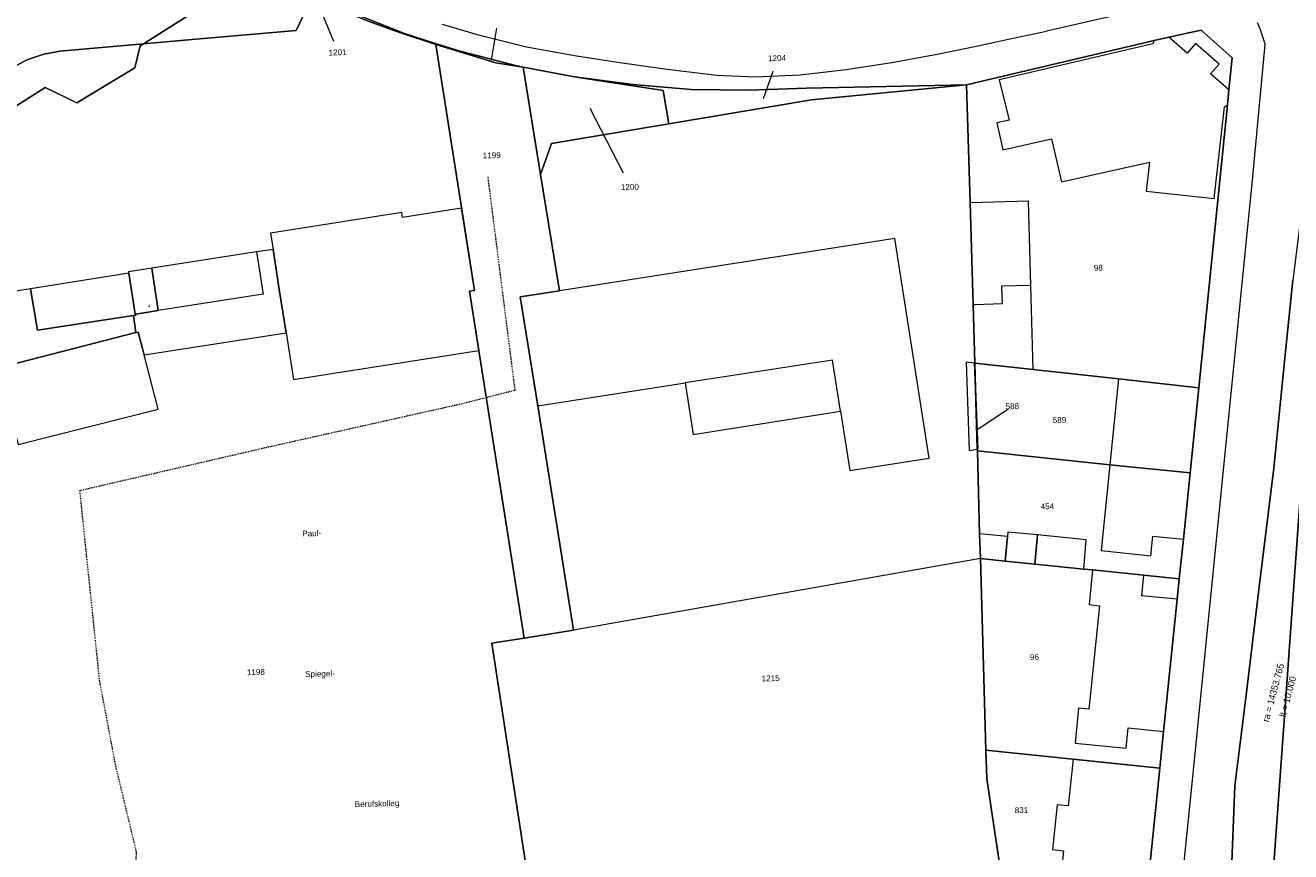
# Model space of a CAD drawing. Header units: millimetres. Extents: x -191 to 81095, y -508122 to 28741.
# Tile 65 of 255: x 4800 to 4952, y 9884 to 9984. Entities that reach past the tile are written whole.
import ezdxf
from ezdxf.enums import TextEntityAlignment as Align

# ---------------------------------------------------------------- set-up
doc = ezdxf.new("R2010")
doc.units = ezdxf.units.MM
doc.linetypes.add('VE22-087 DB - VST Hervest-Dorsten ALK VA2736$0$1', pattern=[0])
doc.linetypes.add('VE22-087 DB - VST Hervest-Dorsten ALK VA2736$0$2', pattern=[0.16, 0.06, -0.1])
doc.layers.get('0').update_dxf_attribs({"color": 251})
for name, color, linetype, lineweight in [('240620_Dorsten Achse$0$EB-62273R-TS-TXT-025', 250, 'Continuous', 25), ('VE22-087 DB - VST Hervest-Dorsten ALK VA2736$0$AX_Bauteil', 7, 'VE22-087 DB - VST Hervest-Dorsten ALK VA2736$0$1', 18), ('VE22-087 DB - VST Hervest-Dorsten ALK VA2736$0$AX_Flurstueck', 9, 'VE22-087 DB - VST Hervest-Dorsten ALK VA2736$0$1', 18), ('VE22-087 DB - VST Hervest-Dorsten ALK VA2736$0$AX_Gebaeude', 7, 'VE22-087 DB - VST Hervest-Dorsten ALK VA2736$0$1', 18), ('VE22-087 DB - VST Hervest-Dorsten ALK VA2736$0$AX_SportFreizeitUndErholungsflaeche', 7, 'VE22-087 DB - VST Hervest-Dorsten ALK VA2736$0$1', 18), ('VE22-087 DB - VST Hervest-Dorsten ALK VA2736$0$AX_Strassenverkehr', 7, 'VE22-087 DB - VST Hervest-Dorsten ALK VA2736$0$1', 18), ('VE22-087 DB - VST Hervest-Dorsten ALK VA2736$0$AX_Strassenverkehrsanlage', 7, 'VE22-087 DB - VST Hervest-Dorsten ALK VA2736$0$1', 18), ('VE22-087 DB - VST Hervest-Dorsten ALK VA2736$0$AX_WegPfadSteig', 7, 'VE22-087 DB - VST Hervest-Dorsten ALK VA2736$0$1', 18), ('VE22-087 DB - VST Hervest-Dorsten ALK VA2736$0$AX_Wohnbauflaeche', 7, 'VE22-087 DB - VST Hervest-Dorsten ALK VA2736$0$1', 18)]:
    doc.layers.add(name, color=color, linetype=linetype, lineweight=lineweight)
doc.layers.add('XREF ALK Kataster', color=251, linetype='Continuous')
doc.styles.add('240620_Dorsten Achse$0$PROVI', font='PROVI.SHX')
doc.styles.add('VE22-087 DB - VST Hervest-Dorsten ALK VA2736$0$0', font='arial.ttf')

# ---------------------------------------------------------------- blocks, each defined once
blk = doc.blocks.new('VE22-087 DB - VST Hervest-Dorsten ALK VA2736$0$99')
at = {"color": 0}
blk.add_point((0, 0), dxfattribs=at)
blk = doc.blocks.new('VE22-087 DB - VST Hervest-Dorsten ALK VA2736')
at = {"layer": 'VE22-087 DB - VST Hervest-Dorsten ALK VA2736$0$AX_Bauteil', "color": 7, "linetype": 'VE22-087 DB - VST Hervest-Dorsten ALK VA2736$0$1', "lineweight": 13, "ltscale": 0.5}
for points in [[(4829.37, 9956.73, 0), (4827.37, 9956.42, 0), (4828.18, 9951.34, 0), (4815.55, 9949.36, 0), (4812.83, 9948.94, 0), (4812.85, 9948.81, 0), (4812.55, 9948.77, 0), (4812.85, 9946.7, 0), (4813.14, 9946.77, 0), (4813.84, 9944.04, 0), (4830.96, 9946.67, 0), (4830.17, 9951.65, 0)], [(4917.16, 9952.3, 0), (4917.22, 9950.16, 0), (4913.93, 9950.07, 0), (4913.72, 9950.07, 0), (4913.92, 9943.04, 0), (4920.95, 9942.26, 0), (4920.67, 9952.39, 0)], [(4896.79, 9943.39, 0), (4879.04, 9940.64, 0), (4880.01, 9934.44, 0), (4897.76, 9937.23, 0)]]:
    blk.add_polyline3d(points, close=True, dxfattribs=at)
at = {"layer": 'VE22-087 DB - VST Hervest-Dorsten ALK VA2736$0$AX_Flurstueck', "linetype": 'VE22-087 DB - VST Hervest-Dorsten ALK VA2736$0$1', "lineweight": 13, "ltscale": 0.5}
for points in [[(4792.26, 9975.73, 0), (4799.83, 9979.59, 0), (4801.74, 9980.25, 0), (4803.68, 9980.61, 0), (4813.77, 9981.5, 0), (4827.85, 9990.42, 0)], [(4838.69, 9985.31, 0), (4845.22, 9982.73, 0), (4848.96, 9981.54, 0), (4851.93, 9980.59, 0), (4858.75, 9978.82, 0), (4859.52, 9978.67, 0), (4865.69, 9977.53, 0), (4872.73, 9976.59, 0), (4879.76, 9975.99, 0), (4886.72, 9975.9, 0), (4893.64, 9976.13, 0), (4912.92, 9976.54, 0), (4935.54, 9981.89, 0), (4937.29, 9982.3, 0), (4941.21, 9983.14, 0), (4944.93, 9979.81, 0), (4944.54, 9975.94, 0), (4944.36, 9974.13, 0), (4940.92, 9940.04, 0), (4939.87, 9929.81, 0), (4939.05, 9921.82, 0), (4938.56, 9917.06, 0), (4938.31, 9914.59, 0), (4936.67, 9898.66, 0), (4936.21, 9894.26, 0), (4934.52, 9877.77, 0)], [(4949.48, 9876.05, 0), (4951.39, 9902.74, 0), (4953.48, 9931.91, 0)], [(4834.73, 9986.46, 0), (4836.64, 9981.82, 0)], [(4762.55, 9855.24, 0), (4818.02, 9864.26, 0), (4823.07, 9831.16, 0), (4866.69, 9837.84, 0), (4855.74, 9909.3, 0), (4859.64, 9909.92, 0), (4854.16, 9944.57, 0), (4853.05, 9951.7, 0), (4853.63, 9951.79, 0), (4851.98, 9962.31, 0), (4848.98, 9981.4, 0), (4844.72, 9982.81, 0), (4840.96, 9984.18, 0), (4836.33, 9986.07, 0), (4833.98, 9985.67, 0), (4832.93, 9984.7, 0), (4832.14, 9983.09, 0), (4820.06, 9982.06, 0), (4813.77, 9981.5, 0), (4813.35, 9981.23, 0), (4812.73, 9978.59, 0), (4805.74, 9974.37, 0), (4801.92, 9976.23, 0), (4774.5, 9958.79, 0)], [(4855.68, 9979.53, 0), (4856.33, 9983.36, 0)], [(4774.5, 9958.79, 0), (4801.92, 9976.23, 0), (4805.74, 9974.37, 0), (4812.73, 9978.59, 0), (4813.35, 9981.23, 0), (4813.77, 9981.5, 0), (4803.68, 9980.61, 0), (4801.74, 9980.25, 0), (4799.83, 9979.59, 0), (4792.26, 9975.73, 0)], [(4888.46, 9974.91, 0), (4889.64, 9978.2, 0)], [(4916.8, 9883.29, 0), (4915.36, 9892.96, 0), (4915.36, 9893.02, 0), (4915.26, 9896.42, 0), (4914.6, 9919.49, 0), (4914.51, 9922.49, 0), (4914.23, 9932.46, 0), (4914.22, 9932.68, 0), (4914.01, 9939.93, 0), (4913.92, 9943.04, 0), (4913.72, 9950.07, 0), (4913.36, 9962.35, 0), (4912.92, 9976.54, 0), (4894.24, 9974.76, 0), (4877.05, 9971.84, 0), (4862.91, 9969.49, 0), (4861.61, 9965.74, 0), (4863.87, 9951.75, 0), (4859.16, 9951.02, 0), (4861.28, 9937.9, 0), (4865.57, 9910.85, 0), (4859.64, 9909.92, 0), (4855.74, 9909.3, 0), (4866.69, 9837.84, 0)], [(4867.53, 9973.74, 0), (4871.56, 9965.93, 0)], [(4914.17, 9934.98, 0), (4918.44, 9937.84, 0)]]:
    blk.add_polyline3d(points, dxfattribs=at)
for points in [[(4834.33, 9987.51, 0), (4832.4, 9988.49, 0), (4828.69, 9990.67, 0), (4827.85, 9990.42, 0), (4813.77, 9981.5, 0), (4820.06, 9982.06, 0), (4832.14, 9983.09, 0), (4832.93, 9984.7, 0)], [(4834.33, 9987.51, 0), (4832.93, 9984.7, 0), (4833.98, 9985.67, 0), (4836.33, 9986.07, 0), (4840.96, 9984.18, 0), (4844.72, 9982.81, 0), (4848.98, 9981.4, 0), (4848.96, 9981.54, 0), (4845.22, 9982.73, 0), (4838.69, 9985.31, 0)], [(4937.29, 9982.3, 0), (4935.54, 9981.89, 0), (4912.92, 9976.54, 0), (4913.36, 9962.35, 0), (4913.72, 9950.07, 0), (4913.92, 9943.04, 0), (4920.95, 9942.26, 0), (4931.22, 9941.12, 0), (4940.92, 9940.04, 0), (4944.36, 9974.13, 0), (4944.54, 9975.94, 0), (4944.93, 9979.81, 0), (4941.21, 9983.14, 0)], [(4848.96, 9981.54, 0), (4848.98, 9981.4, 0), (4856.22, 9979.21, 0), (4859.52, 9978.67, 0), (4858.75, 9978.82, 0), (4851.93, 9980.59, 0)], [(4848.98, 9981.4, 0), (4851.98, 9962.31, 0), (4853.63, 9951.79, 0), (4853.05, 9951.7, 0), (4854.16, 9944.57, 0), (4859.64, 9909.92, 0), (4865.57, 9910.85, 0), (4861.28, 9937.9, 0), (4859.16, 9951.02, 0), (4863.87, 9951.75, 0), (4861.61, 9965.74, 0), (4859.52, 9978.67, 0), (4856.22, 9979.21, 0)], [(4859.52, 9978.67, 0), (4861.61, 9965.74, 0), (4862.91, 9969.49, 0), (4877.05, 9971.84, 0), (4876.38, 9975.88, 0), (4865.69, 9977.53, 0)], [(4865.69, 9977.53, 0), (4876.38, 9975.88, 0), (4877.05, 9971.84, 0), (4894.24, 9974.76, 0), (4912.92, 9976.54, 0), (4893.64, 9976.13, 0), (4886.72, 9975.9, 0), (4879.76, 9975.99, 0), (4872.73, 9976.59, 0)], [(4940.92, 9940.04, 0), (4931.22, 9941.12, 0), (4920.95, 9942.26, 0), (4913.92, 9943.04, 0), (4914.01, 9939.93, 0), (4914.28, 9932.69, 0), (4914.22, 9932.68, 0), (4914.23, 9932.46, 0), (4930.19, 9930.77, 0), (4939.87, 9929.81, 0)], [(4914.28, 9932.69, 0), (4914.01, 9939.93, 0), (4914.22, 9932.68, 0)], [(4939.87, 9929.81, 0), (4930.19, 9930.77, 0), (4914.23, 9932.46, 0), (4914.51, 9922.49, 0), (4914.6, 9919.49, 0), (4917.58, 9919.19, 0), (4921.15, 9918.83, 0), (4927.05, 9918.23, 0), (4928.11, 9918.12, 0), (4934.31, 9917.49, 0), (4938.56, 9917.06, 0), (4939.05, 9921.82, 0)], [(4951.39, 9902.74, 0), (4949.48, 9876.05, 0), (4954.23, 9875.53, 0), (4960.25, 9909.94, 0), (4963.96, 9931.13, 0), (4953.48, 9931.91, 0)], [(4938.56, 9917.06, 0), (4934.31, 9917.49, 0), (4928.11, 9918.12, 0), (4927.05, 9918.23, 0), (4921.15, 9918.83, 0), (4917.58, 9919.19, 0), (4914.6, 9919.49, 0), (4915.26, 9896.42, 0), (4936.21, 9894.26, 0), (4936.67, 9898.66, 0), (4938.31, 9914.59, 0)], [(4915.36, 9893.02, 0), (4915.36, 9892.96, 0), (4916.8, 9883.29, 0), (4917.36, 9879.5, 0), (4921.05, 9879.14, 0), (4924.06, 9878.84, 0), (4934.52, 9877.77, 0), (4936.21, 9894.26, 0), (4915.26, 9896.42, 0)]]:
    blk.add_polyline3d(points, close=True, dxfattribs=at)
at = {"layer": 'VE22-087 DB - VST Hervest-Dorsten ALK VA2736$0$AX_Gebaeude', "color": 7, "linetype": 'VE22-087 DB - VST Hervest-Dorsten ALK VA2736$0$1', "lineweight": 13, "ltscale": 0.5}
for points in [[(4923.17, 9970.06, 0), (4924.36, 9964.85, 0), (4934.98, 9967.24, 0), (4934.58, 9963.76, 0), (4942.77, 9962.87, 0), (4944, 9973.91, 0), (4944.36, 9974.13, 0), (4944.54, 9975.94, 0), (4942.33, 9977.88, 0), (4943.35, 9979.05, 0), (4940.53, 9981.53, 0), (4939.51, 9980.35, 0), (4937.29, 9982.3, 0), (4935.54, 9981.89, 0), (4935.38, 9981.48, 0), (4916.88, 9977.15, 0), (4918.08, 9972.3, 0), (4916.59, 9971.96, 0), (4917.31, 9968.72, 0)], [(4920.67, 9952.39, 0), (4920.38, 9962.54, 0), (4913.36, 9962.35, 0), (4913.72, 9950.07, 0), (4913.92, 9943.04, 0), (4920.95, 9942.26, 0)], [(4831.84, 9941.05, 0), (4854.16, 9944.57, 0), (4853.05, 9951.7, 0), (4853.63, 9951.79, 0), (4852.08, 9961.7, 0), (4844.97, 9960.58, 0), (4844.87, 9961.16, 0), (4829.07, 9958.68, 0), (4829.37, 9956.73, 0), (4830.17, 9951.65, 0), (4830.96, 9946.67, 0)], [(4908.42, 9931.6, 0), (4904.29, 9958.04, 0), (4863.87, 9951.75, 0), (4859.16, 9951.02, 0), (4861.28, 9937.9, 0), (4879.04, 9940.64, 0), (4880.01, 9934.44, 0), (4897.76, 9937.23, 0), (4898.87, 9930.11, 0)], [(4829.37, 9956.73, 0), (4827.37, 9956.42, 0), (4814.75, 9954.45, 0), (4815.55, 9949.36, 0), (4812.83, 9948.94, 0), (4812.85, 9948.81, 0), (4812.55, 9948.77, 0), (4812.85, 9946.7, 0), (4813.14, 9946.77, 0), (4813.84, 9944.04, 0), (4830.96, 9946.67, 0), (4830.17, 9951.65, 0)], [(4814.75, 9954.45, 0), (4811.97, 9954.01, 0), (4812, 9953.85, 0), (4812.78, 9948.93, 0), (4812.83, 9948.94, 0), (4815.55, 9949.36, 0)], [(4812.78, 9948.93, 0), (4812, 9953.85, 0), (4800.15, 9951.99, 0), (4800.98, 9946.98, 0), (4812.55, 9948.77, 0), (4812.85, 9948.81, 0), (4812.83, 9948.94, 0)], [(4787.27, 9939.94, 0), (4796.57, 9941.38, 0), (4796.29, 9942.47, 0), (4812.85, 9946.7, 0), (4812.55, 9948.77, 0), (4800.98, 9946.98, 0), (4800.15, 9951.99, 0), (4785.74, 9949.71, 0)], [(4813.84, 9944.04, 0), (4813.14, 9946.77, 0), (4812.85, 9946.7, 0), (4796.29, 9942.47, 0), (4796.57, 9941.38, 0), (4798.66, 9933.21, 0), (4815.53, 9937.5, 0)], [(4913.9, 9943.04, 0), (4912.9, 9943.15, 0), (4913.25, 9932.52, 0), (4914.22, 9932.68, 0), (4914.28, 9932.69, 0), (4914.01, 9939.93, 0)], [(4931.22, 9941.12, 0), (4930.19, 9930.77, 0), (4939.87, 9929.81, 0), (4940.92, 9940.04, 0)], [(4935.14, 9919.84, 0), (4935.38, 9922.2, 0), (4939.05, 9921.82, 0), (4939.87, 9929.81, 0), (4930.19, 9930.77, 0), (4929.16, 9920.45, 0)], [(4917.87, 9922.16, 0), (4914.51, 9922.49, 0), (4914.6, 9919.49, 0), (4917.58, 9919.19, 0)], [(4917.92, 9922.67, 0), (4917.87, 9922.16, 0), (4917.58, 9919.19, 0), (4921.15, 9918.83, 0), (4921.46, 9922.33, 0)], [(4921.46, 9922.33, 0), (4921.15, 9918.83, 0), (4927.05, 9918.23, 0), (4927.36, 9921.76, 0)], [(4927.67, 9901.35, 0), (4926.43, 9901.48, 0), (4926.01, 9897.27, 0), (4932.16, 9896.66, 0), (4932.41, 9899.11, 0), (4936.67, 9898.66, 0), (4938.31, 9914.59, 0), (4934.06, 9915.01, 0), (4934.31, 9917.49, 0), (4928.11, 9918.12, 0), (4927.69, 9913.94, 0), (4928.94, 9913.81, 0)], [(4923.85, 9889.84, 0), (4923.3, 9884.45, 0), (4924.62, 9884.31, 0), (4924.06, 9878.84, 0), (4934.52, 9877.77, 0), (4936.21, 9894.26, 0), (4925.76, 9895.34, 0), (4925.18, 9889.7, 0)]]:
    blk.add_polyline3d(points, close=True, dxfattribs=at)
at = {"layer": 'VE22-087 DB - VST Hervest-Dorsten ALK VA2736$0$AX_SportFreizeitUndErholungsflaeche', "color": 253, "linetype": 'VE22-087 DB - VST Hervest-Dorsten ALK VA2736$0$1', "lineweight": 13, "ltscale": 0.5, "true_color": 0x999999}
blk.add_polyline3d([(4954.62, 9971.81, 0), (4952.25, 9953.01, 0), (4951.33, 9944.03, 0), (4949.94, 9930.36, 0), (4948.16, 9915.77, 0), (4946.6, 9903.02, 0), (4945.27, 9892.11, 0), (4944.82, 9880.86, 0), (4944.73, 9878.77, 0), (4944.49, 9876.21, 0), (4944.18, 9873.05, 0), (4949.22, 9872.5, 0), (4949.48, 9876.05, 0), (4954.23, 9875.53, 0), (4960.25, 9909.94, 0), (4963.96, 9931.13, 0), (4953.48, 9931.91, 0), (4954.42, 9944.96, 0), (4957.35, 9968.12, 0)], close=True, dxfattribs=at)
at = {"layer": 'VE22-087 DB - VST Hervest-Dorsten ALK VA2736$0$AX_Gebaeude', "color": 7, "xscale": 0.5, "yscale": 0.5, "zscale": 0.5, "rotation": 1.589459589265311}
blk.add_blockref('VE22-087 DB - VST Hervest-Dorsten ALK VA2736$0$99', (4814.45, 9949.87), dxfattribs=at)
at = {"layer": 'VE22-087 DB - VST Hervest-Dorsten ALK VA2736$0$AX_Flurstueck', "char_height": 0.7, "attachment_point": 2, "style": 'VE22-087 DB - VST Hervest-Dorsten ALK VA2736$0$0', "bg_fill": 3, "box_fill_scale": 1, "bg_fill_color": 256, "bg_fill_transparency": 0}
for s, insert, rotation in [('1201', (4837.13, 9980.8), 1.5895), ('1204', (4890.09, 9980.12), 1.5895), ('1199', (4855.71, 9968.41), 1.5895), ('1200', (4872.36, 9964.6), 1.5895), ('98', (4928.79, 9954.87), 1.5895), ('588', (4918.43, 9938.19), 1.5895), ('589', (4924.12, 9936.53), 1.5895), ('454', (4922.66, 9926.13), 1.5895), ('96', (4921.1, 9907.97), 1.5895), ('1198', (4827.29, 9906.17), 1.5895), ('1215', (4889.32, 9905.42), 1.5895), ('831', (4919.54, 9889.55), 1.5894)]:
    blk.add_mtext(s, dxfattribs=dict(at, insert=insert, rotation=rotation))
at = {"layer": 'VE22-087 DB - VST Hervest-Dorsten ALK VA2736$0$AX_Gebaeude', "color": 7, "char_height": 0.7, "attachment_point": 2, "style": 'VE22-087 DB - VST Hervest-Dorsten ALK VA2736$0$0', "bg_fill": 3, "box_fill_scale": 1, "bg_fill_color": 256, "bg_fill_transparency": 0}
for s, insert, rotation in [('Paul-', (4834.02, 9922.88), 1.5895), ('Spiegel-', (4835.02, 9905.97), 1.5895), ('Berufskolleg', (4841.89, 9890.32), 1.5894)]:
    blk.add_mtext(s, dxfattribs=dict(at, insert=insert, rotation=rotation))
at = {"layer": 'VE22-087 DB - VST Hervest-Dorsten ALK VA2736$0$AX_SportFreizeitUndErholungsflaeche', "color": 253, "linetype": 'VE22-087 DB - VST Hervest-Dorsten ALK VA2736$0$1', "lineweight": 13, "ltscale": 0.5, "true_color": 0x999999}
blk.add_polyline3d([(4916.8, 9883.29, 0), (4915.36, 9892.96, 0), (4915.36, 9893.02, 0), (4915.26, 9896.42, 0), (4914.6, 9919.49, 0), (4865.57, 9910.85, 0), (4859.64, 9909.92, 0), (4855.74, 9909.3, 0), (4866.69, 9837.84, 0)], dxfattribs=at)
at = {"layer": 'VE22-087 DB - VST Hervest-Dorsten ALK VA2736$0$AX_Strassenverkehr', "color": 253, "linetype": 'VE22-087 DB - VST Hervest-Dorsten ALK VA2736$0$1', "lineweight": 13, "ltscale": 0.5, "true_color": 0x999999}
for points in [[(4792.26, 9975.73, 0), (4799.83, 9979.59, 0), (4801.74, 9980.25, 0), (4803.68, 9980.61, 0), (4813.77, 9981.5, 0), (4820.06, 9982.06, 0), (4832.14, 9983.09, 0), (4832.93, 9984.7, 0)], [(4840.96, 9984.18, 0), (4844.72, 9982.81, 0), (4848.98, 9981.4, 0), (4856.22, 9979.21, 0), (4859.52, 9978.67, 0), (4865.69, 9977.53, 0), (4876.38, 9975.88, 0), (4877.05, 9971.84, 0), (4894.24, 9974.76, 0), (4912.92, 9976.54, 0), (4935.54, 9981.89, 0), (4937.29, 9982.3, 0), (4941.21, 9983.14, 0), (4944.93, 9979.81, 0), (4944.54, 9975.94, 0), (4944.36, 9974.13, 0), (4940.92, 9940.04, 0), (4939.87, 9929.81, 0), (4939.05, 9921.82, 0), (4938.56, 9917.06, 0), (4938.31, 9914.59, 0), (4936.67, 9898.66, 0), (4936.21, 9894.26, 0), (4934.52, 9877.77, 0)], [(4944.82, 9880.86, 0), (4945.27, 9892.11, 0), (4946.6, 9903.02, 0), (4948.16, 9915.77, 0), (4949.94, 9930.36, 0), (4951.33, 9944.03, 0), (4952.25, 9953.01, 0)]]:
    blk.add_polyline3d(points, dxfattribs=at)
at = {"layer": 'VE22-087 DB - VST Hervest-Dorsten ALK VA2736$0$AX_Strassenverkehrsanlage', "color": 7, "linetype": 'VE22-087 DB - VST Hervest-Dorsten ALK VA2736$0$1', "lineweight": 13, "ltscale": 0.5, "true_color": 0xf7f7f0}
for points in [[(4849.76, 9983.85, 0), (4853.95, 9982.62, 0), (4859.92, 9981.12, 0), (4865.94, 9980.03, 0), (4870.87, 9979.29, 0), (4876.85, 9978.43, 0), (4882.83, 9977.73, 0), (4887.44, 9977.52, 0), (4892.87, 9977.77, 0), (4898.41, 9978.39, 0), (4903.93, 9979.23, 0), (4909.37, 9980.26, 0), (4914.29, 9981.26, 0), (4918, 9982.06, 0), (4922.55, 9983.02, 0)], [(4936.95, 9861.17, 0), (4940.14, 9892.8, 0), (4940.26, 9894, 0), (4943.98, 9930.98, 0), (4945.62, 9947.38, 0), (4946.27, 9953.87, 0), (4947.39, 9965.08, 0), (4948.91, 9981.42, 0), (4948.91, 9981.42, 0), (4948.89, 9981.51, 0), (4948.84, 9981.67, 0), (4948.76, 9981.91, 0), (4948.67, 9982.21, 0), (4948.55, 9982.54, 0), (4948.43, 9982.91, 0), (4948.29, 9983.28, 0), (4948.15, 9983.65, 0), (4948, 9984.01, 0)], [(4935.3, 9985.89, 0), (4922.55, 9983.02, 0)]]:
    blk.add_polyline3d(points, dxfattribs=at)
at = {"layer": 'VE22-087 DB - VST Hervest-Dorsten ALK VA2736$0$AX_WegPfadSteig', "color": 7, "linetype": 'VE22-087 DB - VST Hervest-Dorsten ALK VA2736$0$2', "lineweight": 13, "ltscale": 0.5}
blk.add_polyline3d([(4815.59, 9814.4, 0), (4814.28, 9832, 0), (4811.92, 9860.13, 0), (4811.74, 9868.39, 0), (4812.94, 9884.07, 0), (4810.4, 9894.63, 0), (4808.48, 9904.8, 0), (4806.1, 9927.7, 0), (4828.76, 9932.93, 0), (4852.24, 9938.18, 0), (4858.54, 9939.79, 0), (4855.28, 9965.45, 0)], dxfattribs=at)
at = {"layer": 'VE22-087 DB - VST Hervest-Dorsten ALK VA2736$0$AX_Wohnbauflaeche', "color": 253, "linetype": 'VE22-087 DB - VST Hervest-Dorsten ALK VA2736$0$1', "lineweight": 13, "ltscale": 0.5, "true_color": 0x999999}
blk.add_polyline3d([(4934.52, 9877.77, 0), (4936.21, 9894.26, 0), (4936.67, 9898.66, 0), (4938.31, 9914.59, 0), (4938.56, 9917.06, 0), (4939.05, 9921.82, 0), (4939.87, 9929.81, 0), (4940.92, 9940.04, 0), (4931.22, 9941.12, 0), (4920.95, 9942.26, 0), (4913.92, 9943.04, 0), (4914.01, 9939.93, 0), (4914.28, 9932.69, 0), (4914.22, 9932.68, 0), (4914.23, 9932.46, 0), (4914.51, 9922.49, 0), (4914.6, 9919.49, 0), (4915.26, 9896.42, 0), (4915.36, 9893.02, 0), (4915.36, 9892.96, 0), (4916.8, 9883.29, 0)], dxfattribs=at)

msp = doc.modelspace()

# ---------------------------------------------------------------- block references
at = {"layer": 'XREF ALK Kataster', "color": 251}
msp.add_blockref('VE22-087 DB - VST Hervest-Dorsten ALK VA2736', (0, 0), dxfattribs=at)

# ---------------------------------------------------------------- next in the draw order: texts
at = {"layer": '240620_Dorsten Achse$0$EB-62273R-TS-TXT-025', "color": 251, "style": '240620_Dorsten Achse$0$PROVI'}
for s, p in [('ra = 14353.765', (4950.274, 9903.227)), ('lt = 10.000', (4952.013, 9902.763))]:
    msp.add_text(s, height=0.8, rotation=75.05107, dxfattribs=at).set_placement(p, align=Align.CENTER)

doc.saveas('drawing.dxf')
